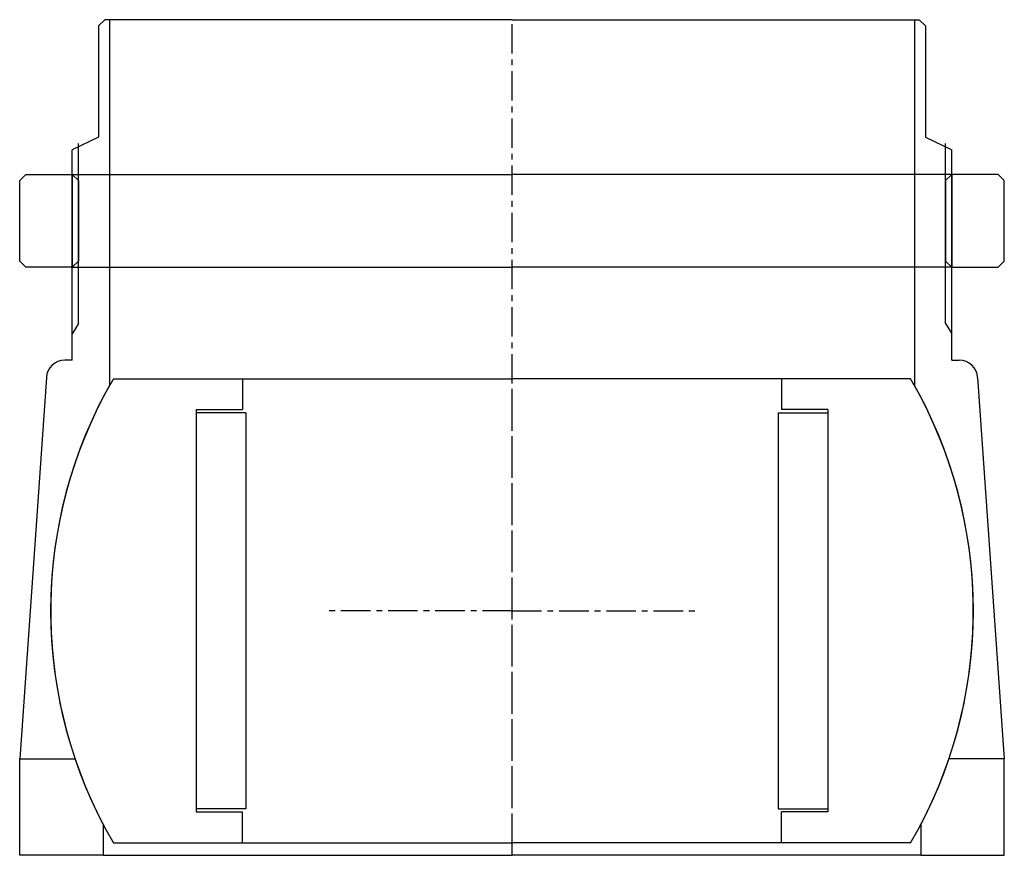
# Model space of a CAD drawing. Header units: millimetres. Extents: x -80 to 79, y 0 to 135.
import ezdxf

# ---------------------------------------------------------------- set-up
doc = ezdxf.new("R2010")
doc.units = ezdxf.units.MM
doc.header["$LTSCALE"] = 0.15
doc.header["$MEASUREMENT"] = 0
doc.linetypes.add('CENTER', pattern=[50.8, 31.75, -6.35, 6.35, -6.35])
doc.layers.get('0').update_dxf_attribs({"linetype": 'CONTINUOUS'})
doc.layers.add('CENTER', color=1, linetype='CENTER')

# ---------------------------------------------------------------- blocks, each defined once
blk = doc.blocks.new('5BT-159-149-nut')
for p, q in [((-78.5, 15), (-79.5, 14)), ((-78.5, 15), (-71, 15)), ((-71, 15), (0, 15)), ((-71, 15), (-71, 0)), ((-71, 15), (-70, 14)), ((71, 15), (0, 15)), ((71, 15), (70, 14)), ((71, 15), (71, 0)), ((78.5, 15), (71, 15)), ((78.5, 15), (79.5, 14)), ((-79.5, 1), (-79.5, 14)), ((-70, 14), (-70, 1)), ((70, 14), (70, 1)), ((79.5, 1), (79.5, 14)), ((-78.5, 0), (-79.5, 1)), ((-71, 0), (-78.5, 0)), ((-70, 1), (-71, 0)), ((-71, 0), (0, 0)), ((71, 0), (0, 0)), ((70, 1), (71, 0)), ((71, 0), (78.5, 0)), ((78.5, 0), (79.5, 1))]:
    blk.add_line(p, q)
blk = doc.blocks.new('5BT-159-149-house')
for p, q in [((-65.75, 95.5), (-66.75, 94.5)), ((-65, 95.5), (-65.75, 95.5)), ((-65, 95.5), (-65, 36.4)), ((0, 95.5), (-65, 95.5)), ((0, 95.5), (65, 95.5)), ((65, 95.5), (65, 36.4)), ((65, 95.5), (65.75, 95.5)), ((65.75, 95.5), (66.75, 94.5)), ((-66.75, 94.5), (-66.75, 76.5)), ((66.75, 94.5), (66.75, 76.5)), ((-66.75, 76.5), (-71, 74.5)), ((66.75, 76.5), (71, 74.5)), ((-70, 46.43), (-70, 75.5)), ((70, 46.43), (70, 75.5)), ((-71, 40.5), (-71, 74.5)), ((71, 40.5), (71, 74.5)), ((-70, 46.43), (-71, 44.74)), ((70, 46.43), (71, 44.74)), ((-71, 40.5), (-72.2, 40.5)), ((71, 40.5), (72.2, 40.5)), ((-75.19, 37.69), (-79.5, -23.9)), ((75.19, 37.69), (79.5, -23.9)), ((-79.5, -39.5), (-79.5, -23.9)), ((-79.5, -23.9), (-70.56, -23.9)), ((79.5, -23.9), (70.56, -23.9)), ((79.5, -39.5), (79.5, -23.9)), ((-66, -34.56), (-66, -39.5)), ((66, -34.56), (66, -39.5)), ((-66, -39.5), (-79.5, -39.5)), ((-66, -39.5), (0, -39.5)), ((66, -39.5), (0, -39.5)), ((66, -39.5), (79.5, -39.5))]:
    blk.add_line(p, q)
for centre, radius, start, end in [((-72.2, 37.5), 3, 89.9974, 176.3089), ((72.2, 37.5), 3, 3.6911, 90.0026), ((0, 0), 74.5, 150.7485, 207.6368), ((0, 0), 74.5, 332.3632, 29.2515)]:
    blk.add_arc(centre, radius, start, end)
at = {"layer": 'CENTER'}
blk.add_line((0, -39.5), (0, 95.5), dxfattribs=at)
blk = doc.blocks.new('Ball-149-86')
for p, q in [((-64.37, 37.5), (0, 37.5)), ((-43.5, 37.5), (-43.5, 32.5)), ((64.37, 37.5), (0, 37.5)), ((43.5, 37.5), (43.5, 32.5)), ((-51, 32.5), (-51, -32.5)), ((-51, 32.5), (-43.5, 32.5)), ((-43, 32), (-51, 32)), ((-43, 32), (-43, -32)), ((43, 32), (43, -32)), ((43, 32), (51, 32)), ((51, 32.5), (43.5, 32.5)), ((51, 32.5), (51, -32.5)), ((-43, -32), (-51, -32)), ((-51, -32.5), (-43.5, -32.5)), ((-43.5, -37.5), (-43.5, -32.5)), ((43, -32), (51, -32)), ((51, -32.5), (43.5, -32.5)), ((43.5, -37.5), (43.5, -32.5)), ((-64.37, -37.5), (0, -37.5)), ((64.37, -37.5), (0, -37.5))]:
    blk.add_line(p, q)
for start, end in [(149.7777, 210.2223), (329.7777, 30.2223)]:
    blk.add_arc((0, 0), 74.5, start, end)
at = {"layer": 'CENTER'}
for p, q in [((0, -37.5), (0, 37.5)), ((0, 0), (-30, 0)), ((0, 0), (30, 0))]:
    blk.add_line(p, q, dxfattribs=at)

msp = doc.modelspace()

# ---------------------------------------------------------------- block references
for name, p in [('5BT-159-149-house', (0, 39.5)), ('5BT-159-149-nut', (0, 95)), ('Ball-149-86', (0, 39.5))]:
    msp.add_blockref(name, p)

doc.saveas('drawing.dxf')
